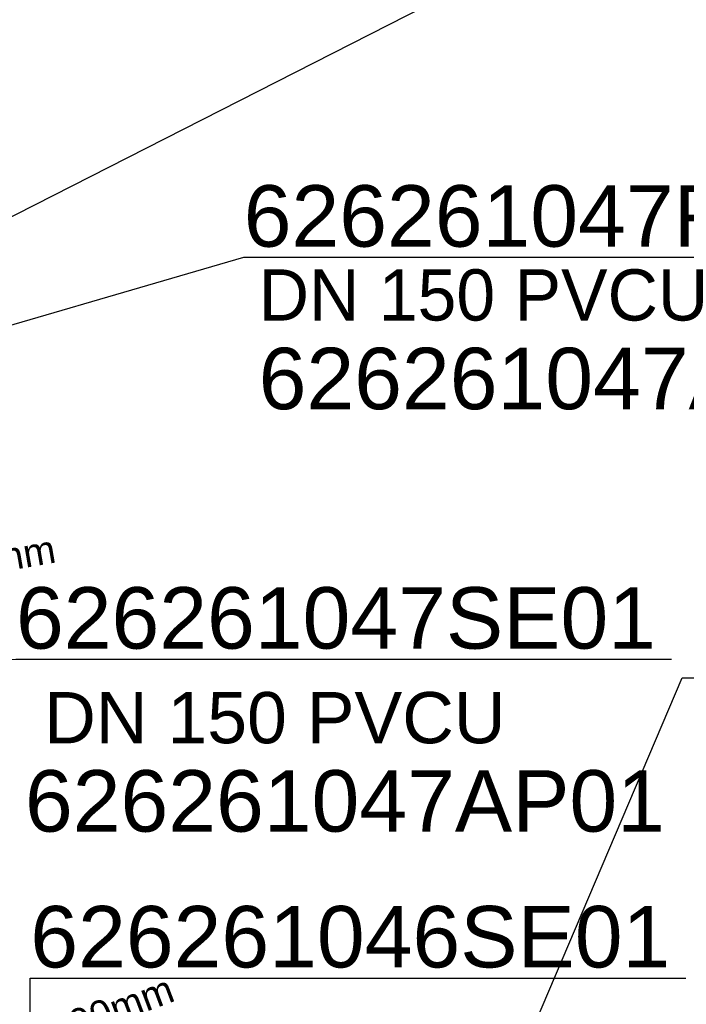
# Model space of a CAD drawing. Extents: x 356718 to 357658, y 5762241 to 5762615.
# Tile 23 of 157: x 356941 to 356950, y 5762386 to 5762398. Entities that reach past the tile are written whole.
import ezdxf
from ezdxf.enums import TextEntityAlignment as Align

# ---------------------------------------------------------------- set-up
doc = ezdxf.new("R2010")
doc.units = 0
doc.header["$MEASUREMENT"] = 0
doc.linetypes.add('AUSGEZOGEN', pattern=[0])
for name, color, linetype, true_color in [('114_00133_Schachtnummer', 7, 'AUSGEZOGEN', 0x000000), ('114_10392_Schachtnummer', 7, 'AUSGEZOGEN', 0x000000), ('124_10626_Standard__Laenge____1', 7, 'AUSGEZOGEN', 0x000000), ('141_10868_Stutzen__141_', 7, 'AUSGEZOGEN', 0x000000)]:
    doc.layers.add(name, color=color, linetype=linetype, true_color=true_color)
doc.styles.add('ARIAL', font='arial.ttf', dxfattribs={"height": 1.5})
doc.styles.get("Standard").update_dxf_attribs({"font": 'arial.ttf', "height": 1})

msp = doc.modelspace()

# ---------------------------------------------------------------- linework, layer by layer
at = {"layer": '114_00133_Schachtnummer', "color": 18, "linetype": 'AUSGEZOGEN', "true_color": 0x000000}
for points in [[(356939.293, 5762394.593), (356951.606, 5762400.863), (356960.062, 5762400.863)], [(356939.839, 5762393.772), (356944.082, 5762395.009), (356952.537, 5762395.009)], [(356935.741, 5762389.84), (356941.188, 5762389.9), (356949.519, 5762389.9)], [(356941.37, 5762373.985), (356941.37, 5762385.848), (356949.7, 5762385.848)]]:
    msp.add_lwpolyline(points, dxfattribs=at)
at = {"layer": '114_10392_Schachtnummer', "color": 18, "linetype": 'AUSGEZOGEN', "true_color": 0x000000}
msp.add_lwpolyline([(356941.58, 5762370.687), (356949.652, 5762389.664), (356958.96, 5762389.664)], dxfattribs=at)

# ---------------------------------------------------------------- texts
at = {"layer": '114_00133_Schachtnummer', "color": 18, "true_color": 0x000000, "style": 'ARIAL'}
for s, p in [('626261047RR03', (356944.082, 5762395.925)), ('626261047AP03', (356944.272, 5762393.859)), ('626261047SE01', (356941.188, 5762390.816)), ('626261047AP01', (356941.302, 5762388.49)), ('626261046SE01', (356941.37, 5762386.764))]:
    msp.add_text(s, height=0.78136, dxfattribs=at).set_placement(p, align=Align.TOP_LEFT)
at = {"layer": '124_10626_Standard__Laenge____1', "color": 18, "true_color": 0x000000, "style": 'ARIAL'}
for p in [(356944.27, 5762394.856), (356941.546, 5762389.483)]:
    msp.add_text('DN 150 PVCU', height=0.65113, dxfattribs=at).set_placement(p, align=Align.TOP_LEFT)
at = {"layer": '141_10868_Stutzen__141_', "color": 18, "true_color": 0x000000}
for rotation, p in [(9.9, (356937.573, 5762390.769)), (20.6, (356939.228, 5762384.437))]:
    msp.add_text('BCABA 150,00mm', height=0.35326, rotation=rotation, dxfattribs=at).set_placement(p, align=Align.TOP_LEFT)

doc.saveas('drawing.dxf')
